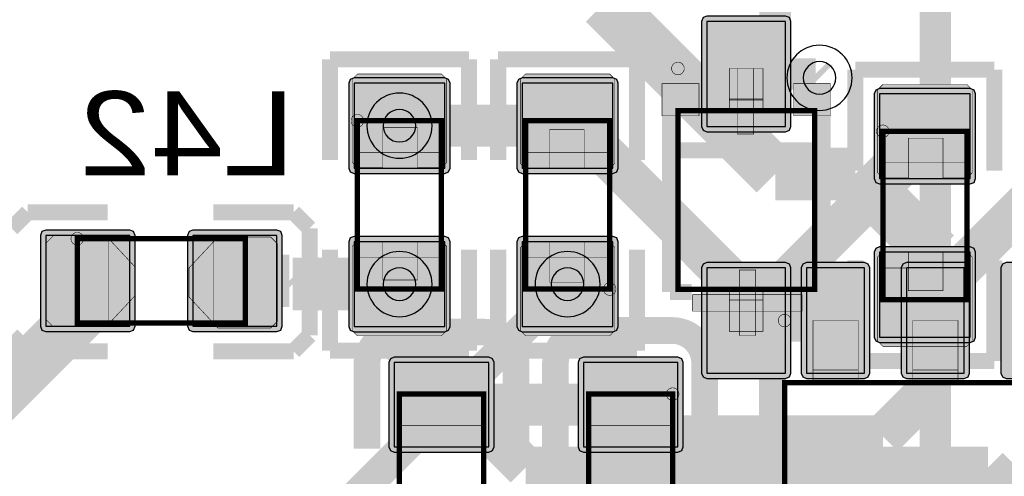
# Model space of a CAD drawing. Header units: millimetres. Extents: x -8 to 125, y -6 to 113.
# Tile 136 of 142: x 104.32 to 113.69, y 80.44 to 84.78. Entities that reach past the tile are written whole.
import ezdxf
from ezdxf.enums import TextEntityAlignment as Align

# ---------------------------------------------------------------- set-up
doc = ezdxf.new("R2010")
doc.units = ezdxf.units.MM
for name, color, linetype, true_color in [('Bottom Layer', 7, 'Continuous', 0x0000ff), ('Bottom Paste Mask Layer', 7, 'Continuous', 0x800000), ('Bottom Silkscreen Layer', 7, 'Continuous', 0x66cc33), ('Bottom Solder Mask Layer', 7, 'Continuous', 0xaa00ff), ('Component Marking Layer', 7, 'Continuous', 0x66ffcc), ('Component Shape Layer', 7, 'Continuous', 0x00cccc), ('Document Layer', 7, 'Continuous', 0xffffff), ('Hole Layer', 7, 'Continuous', 0x222222), ('Inner1', 7, 'Continuous', 0x999966), ('Multi-Layer', 7, 'Continuous', 0xc0c0c0), ('Pin Floating Layer', 7, 'Continuous', 0xff99ff), ('Pin Soldering Layer', 7, 'Continuous', 0xcc9999), ('Top Layer', 7, 'Continuous', 0xff0000), ('Top Paste Mask Layer', 7, 'Continuous', 0x808080), ('Top Silkscreen Layer', 7, 'Continuous', 0xffcc00), ('Top Solder Mask Layer', 7, 'Continuous', 0x800080)]:
    doc.layers.add(name, color=color, linetype=linetype, true_color=true_color)
doc.styles.get("Standard").update_dxf_attribs({"font": 'arial.ttf'})

msp = doc.modelspace()

# ---------------------------------------------------------------- hatches: boundary and pattern name
at = {"layer": 'Bottom Layer'}
for points in [[(105.3643, 81.8642), (105.3643, 82.7282), (104.5643, 82.7282), (104.5643, 81.8642)], [(106.7641, 81.8642), (106.7641, 82.7282), (105.9641, 82.7282), (105.9641, 81.8642)], [(111.8053, 81.4182), (112.3553, 81.4182), (112.3553, 82.4182), (111.8053, 82.4182)], [(112.7552, 81.4182), (113.3052, 81.4182), (113.3052, 82.4182), (112.7552, 82.4182)], [(107.8802, 80.7182), (108.7802, 80.7182), (108.7802, 81.5182), (107.8802, 81.5182)], [(110.5802, 81.5182), (109.6802, 81.5182), (109.6802, 80.7182), (110.5802, 80.7182)]]:
    msp.add_hatch(color=256, dxfattribs=at).paths.add_polyline_path(points)
at = {"layer": 'Bottom Paste Mask Layer'}
for points in [[(105.4126, 82.1532), (105.4126, 82.4297), (105.1384, 82.7234), (104.6351, 82.7234), (104.5711, 82.6594), (104.5711, 81.9234), (104.6351, 81.8594), (105.1384, 81.8594)], [(105.9282, 82.1419), (105.9282, 82.4184), (106.2024, 82.7122), (106.7057, 82.7122), (106.7697, 82.6482), (106.7697, 81.9122), (106.7057, 81.8482), (106.2024, 81.8482)], [(111.8053, 81.4182), (112.3553, 81.4182), (112.3553, 82.4182), (111.8053, 82.4182)], [(112.7552, 81.4182), (113.3052, 81.4182), (113.3052, 82.4182), (112.7552, 82.4182)], [(107.8802, 80.7182), (108.7802, 80.7182), (108.7802, 81.5182), (107.8802, 81.5182)], [(110.5802, 81.5182), (109.6802, 81.5182), (109.6802, 80.7182), (110.5802, 80.7182)]]:
    msp.add_hatch(color=256, dxfattribs=at).paths.add_polyline_path(points)
at = {"layer": 'Bottom Solder Mask Layer'}
for points in [[(105.4151, 81.8642), (105.4151, 82.7282), (105.4002, 82.7641), (105.3643, 82.779), (104.5643, 82.779), (104.5284, 82.7641), (104.5135, 82.7282), (104.5135, 81.8642), (104.5284, 81.8282), (104.5643, 81.8134), (105.3643, 81.8134), (105.4002, 81.8282)], [(106.8149, 81.8642), (106.8149, 82.7282), (106.8, 82.7641), (106.7641, 82.779), (105.9641, 82.779), (105.9282, 82.7641), (105.9133, 82.7282), (105.9133, 81.8642), (105.9282, 81.8282), (105.9641, 81.8134), (106.7641, 81.8134), (106.8, 81.8282)], [(111.8053, 81.3674), (112.3553, 81.3674), (112.3912, 81.3823), (112.4061, 81.4182), (112.4061, 82.4182), (112.3912, 82.4541), (112.3553, 82.469), (111.8053, 82.469), (111.7693, 82.4541), (111.7545, 82.4182), (111.7545, 81.4182), (111.7693, 81.3823)], [(112.7552, 81.3674), (113.3052, 81.3674), (113.3412, 81.3823), (113.356, 81.4182), (113.356, 82.4182), (113.3412, 82.4541), (113.3052, 82.469), (112.7552, 82.469), (112.7193, 82.4541), (112.7044, 82.4182), (112.7044, 81.4182), (112.7193, 81.3823)], [(113.7052, 81.3674), (114.2552, 81.3674), (114.2911, 81.3823), (114.306, 81.4182), (114.306, 82.4182), (114.2911, 82.4541), (114.2552, 82.469), (113.7052, 82.469), (113.6693, 82.4541), (113.6544, 82.4182), (113.6544, 81.4182), (113.6693, 81.3823)], [(107.8802, 80.6674), (108.7802, 80.6674), (108.8161, 80.6823), (108.831, 80.7182), (108.831, 81.5182), (108.8161, 81.5541), (108.7802, 81.569), (107.8802, 81.569), (107.8443, 81.5541), (107.8294, 81.5182), (107.8294, 80.7182), (107.8443, 80.6823)], [(110.5802, 81.569), (109.6802, 81.569), (109.6443, 81.5541), (109.6294, 81.5182), (109.6294, 80.7182), (109.6443, 80.6823), (109.6802, 80.6674), (110.5802, 80.6674), (110.6161, 80.6823), (110.631, 80.7182), (110.631, 81.5182), (110.6161, 81.5541)]]:
    msp.add_hatch(color=256, dxfattribs=at).paths.add_polyline_path(points)
at = {"layer": 'Component Marking Layer'}
for points in [[(110.5202, 84.3157, 1), (110.6402, 84.3157, 1)], [(107.4702, 83.8182, 1), (107.5902, 83.8182, 1)], [(112.4702, 83.7182, 1), (112.5902, 83.7182, 1)], [(104.8042, 82.6962, 1), (104.9242, 82.6962, 1)], [(109.8702, 82.2182, 1), (109.9902, 82.2182, 1)], [(111.5352, 81.9182, 1), (111.6551, 81.9182, 1)], [(110.4702, 81.2182, 1), (110.5902, 81.2182, 1)]]:
    msp.add_hatch(color=256, dxfattribs=at).paths.add_polyline_path(points)
at = {"layer": 'Document Layer'}
for points in [[(111.3002, 84.3157), (111.1442, 84.3157), (111.1442, 83.6917), (111.3002, 83.6917)], [(111.3202, 81.7757), (111.1642, 81.7757), (111.1642, 82.3998), (111.3202, 82.3998)], [(111.7602, 82.0077), (110.7202, 82.0077), (110.7202, 82.1637), (111.7602, 82.1637)]]:
    msp.add_hatch(color=256, dxfattribs=at).paths.add_polyline_path(points)
at = {"layer": 'Pin Floating Layer'}
for points in [[(111.3901, 83.9057), (111.0701, 83.9057), (111.0701, 84.0257), (111.3901, 84.0257)], [(111.3901, 82.1057), (111.0701, 82.1057), (111.0701, 82.2257), (111.3901, 82.2257)], [(112.2953, 81.4531), (111.8653, 81.4531), (111.8653, 81.3081), (112.2953, 81.3081)], [(113.2453, 81.4531), (112.8153, 81.4531), (112.8153, 81.3081), (113.2453, 81.3081)]]:
    msp.add_hatch(color=256, dxfattribs=at).paths.add_polyline_path(points)
at = {"layer": 'Pin Soldering Layer'}
for points in [[(111.3901, 84.0158), (111.0701, 84.0158), (111.0701, 84.3157), (111.3901, 84.3157)], [(107.5302, 83.8182), (108.3302, 83.8182), (108.3302, 83.5182), (107.5302, 83.5182)], [(109.9302, 83.8182), (109.1302, 83.8182), (109.1302, 83.5182), (109.9302, 83.5182)], [(112.5302, 83.7182), (113.3302, 83.7182), (113.3302, 83.4182), (112.5302, 83.4182)], [(105.1643, 82.6962), (104.8643, 82.6962), (104.8643, 81.8962), (105.1643, 81.8962)], [(106.4641, 82.6962), (106.1641, 82.6962), (106.1641, 81.8962), (106.4641, 81.8962)], [(107.5302, 82.2182), (108.3302, 82.2182), (108.3302, 82.5182), (107.5302, 82.5182)], [(109.9302, 82.2182), (109.1302, 82.2182), (109.1302, 82.5182), (109.9302, 82.5182)], [(112.5302, 82.1182), (113.3302, 82.1182), (113.3302, 82.4182), (112.5302, 82.4182)], [(111.3901, 81.8157), (111.0701, 81.8157), (111.0701, 82.1157), (111.3901, 82.1157)], [(111.8652, 81.4432), (112.2951, 81.4432), (112.2951, 81.9182), (111.8652, 81.9182)], [(112.8151, 81.4432), (113.2452, 81.4432), (113.2452, 81.9182), (112.8151, 81.9182)], [(107.9302, 81.2182), (108.7302, 81.2182), (108.7302, 80.9182), (107.9302, 80.9182)], [(110.5302, 81.2182), (109.7302, 81.2182), (109.7302, 80.9182), (110.5302, 80.9182)]]:
    msp.add_hatch(color=256, dxfattribs=at).paths.add_polyline_path(points)
at = {"layer": 'Top Layer'}
for points in [[(111.6052, 84.7634), (110.8552, 84.7634), (110.8552, 83.7634), (111.6052, 83.7634)], [(108.3622, 84.1748), (107.4982, 84.1748), (107.4982, 83.3683), (108.3622, 83.3683)], [(109.0982, 83.3683), (109.9622, 83.3683), (109.9622, 84.1748), (109.0982, 84.1748)], [(113.3622, 84.0748), (112.4982, 84.0748), (112.4982, 83.2683), (113.3622, 83.2683)], [(108.3622, 82.668), (107.4982, 82.668), (107.4982, 81.8616), (108.3622, 81.8616)], [(109.0982, 81.8616), (109.9622, 81.8616), (109.9622, 82.668), (109.0982, 82.668)], [(113.3622, 82.568), (112.4982, 82.568), (112.4982, 81.7616), (113.3622, 81.7616)], [(111.6052, 82.4182), (110.8552, 82.4182), (110.8552, 81.4182), (111.6052, 81.4182)]]:
    msp.add_hatch(color=256, dxfattribs=at).paths.add_polyline_path(points)
at = {"layer": 'Top Paste Mask Layer'}
for points in [[(111.6052, 84.7634), (110.8552, 84.7634), (110.8552, 83.7634), (111.6052, 83.7634)], [(108.3302, 83.3732), (108.1022, 83.3732), (108.1022, 83.7531), (107.7722, 83.7531), (107.7722, 83.3732), (107.5302, 83.3732), (107.4802, 83.4231), (107.4802, 84.2131), (107.5302, 84.2632), (108.3302, 84.2632), (108.3802, 84.2131), (108.3802, 83.4231)], [(109.0802, 84.2132), (109.0802, 83.4132), (109.1302, 83.3632), (109.3582, 83.3632), (109.3582, 83.7332), (109.6882, 83.7332), (109.6882, 83.3632), (109.9302, 83.3632), (109.9802, 83.4132), (109.9802, 84.2132), (109.9302, 84.2632), (109.1302, 84.2632)], [(113.3302, 83.2732), (113.1022, 83.2732), (113.1022, 83.6531), (112.7722, 83.6531), (112.7722, 83.2732), (112.5302, 83.2732), (112.4802, 83.3231), (112.4802, 84.1131), (112.5302, 84.1632), (113.3302, 84.1632), (113.3802, 84.1131), (113.3802, 83.3231)], [(108.3802, 81.8231), (108.3802, 82.6231), (108.3302, 82.6732), (108.1022, 82.6732), (108.1022, 82.3032), (107.7722, 82.3032), (107.7722, 82.6732), (107.5302, 82.6732), (107.4802, 82.6231), (107.4802, 81.8231), (107.5302, 81.7732), (108.3302, 81.7732)], [(109.1302, 82.6632), (109.3582, 82.6632), (109.3582, 82.2832), (109.6882, 82.2832), (109.6882, 82.6632), (109.9302, 82.6632), (109.9802, 82.6132), (109.9802, 81.8232), (109.9302, 81.7732), (109.1302, 81.7732), (109.0802, 81.8232), (109.0802, 82.6132)], [(113.3802, 81.7231), (113.3802, 82.5231), (113.3302, 82.5732), (113.1022, 82.5732), (113.1022, 82.2032), (112.7722, 82.2032), (112.7722, 82.5732), (112.5302, 82.5732), (112.4802, 82.5231), (112.4802, 81.7231), (112.5302, 81.6732), (113.3302, 81.6732)], [(111.6052, 82.4182), (110.8552, 82.4182), (110.8552, 81.4182), (111.6052, 81.4182)]]:
    msp.add_hatch(color=256, dxfattribs=at).paths.add_polyline_path(points)
at = {"layer": 'Top Silkscreen Layer'}
for points in [[(110.4278, 83.8657), (110.7802, 83.8657), (110.7802, 84.1705), (110.4278, 84.1705)], [(112.0326, 83.8657), (111.6802, 83.8657), (111.6802, 84.1705), (112.0326, 84.1705)]]:
    msp.add_hatch(color=256, dxfattribs=at).paths.add_polyline_path(points)
at = {"layer": 'Top Solder Mask Layer'}
for points in [[(111.6052, 84.8142), (110.8552, 84.8142), (110.8193, 84.7993), (110.8044, 84.7634), (110.8044, 83.7634), (110.8193, 83.7274), (110.8552, 83.7126), (111.6052, 83.7126), (111.6411, 83.7274), (111.656, 83.7634), (111.656, 84.7634), (111.6411, 84.7993)], [(108.3622, 84.2256), (107.4982, 84.2256), (107.4623, 84.2107), (107.4474, 84.1748), (107.4474, 83.3683), (107.4623, 83.3324), (107.4982, 83.3175), (108.3622, 83.3175), (108.3981, 83.3324), (108.413, 83.3683), (108.413, 84.1748), (108.3981, 84.2107)], [(109.0982, 83.3175), (109.9622, 83.3175), (109.9981, 83.3324), (110.013, 83.3683), (110.013, 84.1748), (109.9981, 84.2107), (109.9622, 84.2256), (109.0982, 84.2256), (109.0623, 84.2107), (109.0474, 84.1748), (109.0474, 83.3683), (109.0623, 83.3324)], [(113.3622, 84.1256), (112.4982, 84.1256), (112.4623, 84.1107), (112.4474, 84.0748), (112.4474, 83.2683), (112.4623, 83.2324), (112.4982, 83.2175), (113.3622, 83.2175), (113.3982, 83.2324), (113.413, 83.2683), (113.413, 84.0748), (113.3982, 84.1107)], [(108.3622, 82.7188), (107.4982, 82.7188), (107.4623, 82.704), (107.4474, 82.668), (107.4474, 81.8616), (107.4623, 81.8256), (107.4982, 81.8108), (108.3622, 81.8108), (108.3981, 81.8256), (108.413, 81.8616), (108.413, 82.668), (108.3981, 82.704)], [(109.0982, 81.8108), (109.9622, 81.8108), (109.9981, 81.8256), (110.013, 81.8616), (110.013, 82.668), (109.9981, 82.704), (109.9622, 82.7188), (109.0982, 82.7188), (109.0623, 82.704), (109.0474, 82.668), (109.0474, 81.8616), (109.0623, 81.8256)], [(113.3622, 82.6188), (112.4982, 82.6188), (112.4623, 82.604), (112.4474, 82.568), (112.4474, 81.7616), (112.4623, 81.7256), (112.4982, 81.7108), (113.3622, 81.7108), (113.3982, 81.7256), (113.413, 81.7616), (113.413, 82.568), (113.3982, 82.604)], [(111.6052, 82.469), (110.8552, 82.469), (110.8193, 82.4541), (110.8044, 82.4182), (110.8044, 81.4182), (110.8193, 81.3822), (110.8552, 81.3674), (111.6052, 81.3674), (111.6411, 81.3822), (111.656, 81.4182), (111.656, 82.4182), (111.6411, 82.4541)]]:
    msp.add_hatch(color=256, dxfattribs=at).paths.add_polyline_path(points)

# ---------------------------------------------------------------- linework, layer by layer
at = {"layer": 'Bottom Layer'}
for points, const_width in [([(109.8806, 85.5982), (109.8806, 84.9378)], 0.5), ([(109.8806, 84.9378), (111.5062, 83.3122)], 0.5), ([(107.9302, 83.7715), (109.6149, 83.7715)], 0.4), ([(109.6149, 83.7715), (111.4682, 81.9182)], 0.4), ([(111.5062, 83.3122), (112.2682, 83.3122)], 0.5), ([(112.2682, 83.3122), (113.0302, 82.5502)], 0.5), ([(113.0302, 82.5502), (113.0302, 81.9182)], 0.5), ([(104.9643, 82.2962), (104.9643, 82.0422)], 0.5), ([(106.3641, 82.2962), (106.8828, 82.2962)], 0.5), ([(106.8828, 82.2962), (106.9142, 82.2648)], 0.5), ([(107.9302, 82.2648), (106.9142, 82.2648)], 0.5), ([(104.9643, 82.0422), (95.1605, 72.2384)], 0.5), ([(111.4682, 81.9182), (112.0803, 81.9182)], 0.4), ([(113.0302, 81.9182), (113.0302, 81.3182)], 0.4), ([(113.0302, 81.3182), (112.5302, 80.8182)], 0.4), ([(108.3302, 81.1182), (110.1302, 81.1182)], 0.4), ([(110.1302, 81.1182), (110.4302, 80.8182)], 0.4), ([(110.4302, 80.8182), (112.5302, 80.8182)], 0.4)]:
    msp.add_lwpolyline(points, dxfattribs=dict(at, const_width=const_width))
for points in [[(105.3643, 81.8642), (105.3643, 82.7282), (104.5643, 82.7282), (104.5643, 81.8642)], [(106.7641, 81.8642), (106.7641, 82.7282), (105.9641, 82.7282), (105.9641, 81.8642)], [(111.8053, 81.4182), (112.3553, 81.4182), (112.3553, 82.4182), (111.8053, 82.4182)], [(112.7552, 81.4182), (113.3052, 81.4182), (113.3052, 82.4182), (112.7552, 82.4182)], [(107.8802, 80.7182), (108.7802, 80.7182), (108.7802, 81.5182), (107.8802, 81.5182)], [(110.5802, 81.5182), (109.6802, 81.5182), (109.6802, 80.7182), (110.5802, 80.7182)]]:
    msp.add_lwpolyline(points, close=True, dxfattribs=at)
at = {"layer": 'Bottom Paste Mask Layer', "const_width": 0.00508}
for points in [[(105.4126, 82.1532), (105.4126, 82.4297), (105.1384, 82.7234), (104.6351, 82.7234), (104.5711, 82.6594), (104.5711, 81.9234), (104.6351, 81.8594), (105.1384, 81.8594)], [(105.4126, 82.1532), (105.4126, 82.4297), (105.1384, 82.7234), (104.6351, 82.7234), (104.5711, 82.6594), (104.5711, 81.9234), (104.6351, 81.8594), (105.1384, 81.8594)], [(105.9282, 82.1419), (105.9282, 82.4184), (106.2024, 82.7122), (106.7057, 82.7122), (106.7697, 82.6482), (106.7697, 81.9122), (106.7057, 81.8482), (106.2024, 81.8482)], [(105.9282, 82.1419), (105.9282, 82.4184), (106.2024, 82.7122), (106.7057, 82.7122), (106.7697, 82.6482), (106.7697, 81.9122), (106.7057, 81.8482), (106.2024, 81.8482)]]:
    msp.add_lwpolyline(points, close=True, dxfattribs=at)
at = {"layer": 'Bottom Paste Mask Layer'}
for points in [[(111.8053, 81.4182), (112.3553, 81.4182), (112.3553, 82.4182), (111.8053, 82.4182)], [(112.7552, 81.4182), (113.3052, 81.4182), (113.3052, 82.4182), (112.7552, 82.4182)], [(107.8802, 80.7182), (108.7802, 80.7182), (108.7802, 81.5182), (107.8802, 81.5182)], [(110.5802, 81.5182), (109.6802, 81.5182), (109.6802, 80.7182), (110.5802, 80.7182)]]:
    msp.add_lwpolyline(points, close=True, dxfattribs=at)
at = {"layer": 'Bottom Silkscreen Layer'}
for points, const_width in [([(104.3925, 82.9475), (104.2401, 82.7952)], 0.1524), ([(104.3925, 82.9475), (104.2401, 82.7952)], 0.1524), ([(104.3925, 82.9475), (105.1545, 82.9475)], 0.152), ([(104.3925, 82.9475), (105.1545, 82.9475)], 0.152), ([(106.9226, 82.9475), (106.1606, 82.9475)], 0.152), ([(106.9226, 82.9475), (106.1606, 82.9475)], 0.152), ([(107.0749, 82.7952), (106.9226, 82.9475)], 0.1524), ([(107.0749, 82.7952), (106.9226, 82.9475)], 0.1524), ([(107.0749, 81.7787), (107.0749, 82.7952)], 0.1524), ([(107.0749, 81.7787), (107.0749, 82.7952)], 0.1524), ([(108.73, 81.8082), (107.93, 81.8082)], 0.254), ([(108.73, 81.8082), (107.93, 81.8082)], 0.254), ([(109.7246, 81.8236), (110.5246, 81.8236)], 0.254), ([(109.7246, 81.8236), (110.5246, 81.8236)], 0.254), ([(104.2401, 81.7787), (104.3925, 81.6263)], 0.1524), ([(104.2401, 81.7787), (104.3925, 81.6263)], 0.1524), ([(106.9226, 81.6263), (107.0749, 81.7787)], 0.1524), ([(106.9226, 81.6263), (107.0749, 81.7787)], 0.1524), ([(104.3925, 81.6263), (105.1545, 81.6263)], 0.152), ([(104.3925, 81.6263), (105.1545, 81.6263)], 0.152), ([(106.9226, 81.6263), (106.1606, 81.6263)], 0.152), ([(106.9226, 81.6263), (106.1606, 81.6263)], 0.152), ([(107.6202, 80.6984), (107.6202, 81.4984)], 0.254), ([(107.6202, 80.6984), (107.6202, 81.4984)], 0.254), ([(109.0398, 80.6984), (109.0398, 81.4984)], 0.254), ([(109.0398, 80.6984), (109.0398, 81.4984)], 0.254), ([(109.4148, 80.7138), (109.4148, 81.5138)], 0.254), ([(109.4148, 80.7138), (109.4148, 81.5138)], 0.254), ([(110.8344, 80.7138), (110.8344, 81.5138)], 0.254), ([(110.8344, 80.7138), (110.8344, 81.5138)], 0.254), ([(111.4801, 79.6182), (111.4801, 81.4182)], 0.254), ([(111.4801, 79.6182), (111.4801, 81.4182)], 0.254)]:
    msp.add_lwpolyline(points, dxfattribs=dict(at, const_width=const_width))
at = {"layer": 'Bottom Silkscreen Layer', "const_width": 0.254}
msp.add_lwpolyline([(111.2522, 81.9152, 1), (111.5062, 81.9152, 1)], format="xyb", close=True, dxfattribs=at)
msp.add_lwpolyline([(111.2522, 81.9152, 1), (111.5062, 81.9152, 1)], format="xyb", close=True, dxfattribs=at)
for points in [[(107.93, 81.8082, 0.414214), (107.6202, 81.4983)], [(107.93, 81.8082, 0.414214), (107.6202, 81.4983)], [(109.0398, 81.4983, 0.414239), (108.73, 81.8082)], [(109.0398, 81.4983, 0.414239), (108.73, 81.8082)], [(109.7246, 81.8237, 0.414214), (109.4148, 81.5138)], [(109.7246, 81.8237, 0.414214), (109.4148, 81.5138)], [(110.8344, 81.5138, 0.414239), (110.5246, 81.8237)], [(110.8344, 81.5138, 0.414239), (110.5246, 81.8237)]]:
    msp.add_lwpolyline(points, format="xyb", dxfattribs=at)
at = {"layer": 'Bottom Solder Mask Layer'}
for points in [[(105.4151, 81.8642), (105.4151, 82.7282), (105.4002, 82.7641), (105.3643, 82.779), (104.5643, 82.779), (104.5284, 82.7641), (104.5135, 82.7282), (104.5135, 81.8642), (104.5284, 81.8282), (104.5643, 81.8134), (105.3643, 81.8134), (105.4002, 81.8282)], [(106.8149, 81.8642), (106.8149, 82.7282), (106.8, 82.7641), (106.7641, 82.779), (105.9641, 82.779), (105.9282, 82.7641), (105.9133, 82.7282), (105.9133, 81.8642), (105.9282, 81.8282), (105.9641, 81.8134), (106.7641, 81.8134), (106.8, 81.8282)], [(111.8053, 81.3674), (112.3553, 81.3674), (112.3912, 81.3823), (112.4061, 81.4182), (112.4061, 82.4182), (112.3912, 82.4541), (112.3553, 82.469), (111.8053, 82.469), (111.7693, 82.4541), (111.7545, 82.4182), (111.7545, 81.4182), (111.7693, 81.3823)], [(112.7552, 81.3674), (113.3052, 81.3674), (113.3412, 81.3823), (113.356, 81.4182), (113.356, 82.4182), (113.3412, 82.4541), (113.3052, 82.469), (112.7552, 82.469), (112.7193, 82.4541), (112.7044, 82.4182), (112.7044, 81.4182), (112.7193, 81.3823)], [(113.7052, 81.3674), (114.2552, 81.3674), (114.2911, 81.3823), (114.306, 81.4182), (114.306, 82.4182), (114.2911, 82.4541), (114.2552, 82.469), (113.7052, 82.469), (113.6693, 82.4541), (113.6544, 82.4182), (113.6544, 81.4182), (113.6693, 81.3823)], [(107.8802, 80.6674), (108.7802, 80.6674), (108.8161, 80.6823), (108.831, 80.7182), (108.831, 81.5182), (108.8161, 81.5541), (108.7802, 81.569), (107.8802, 81.569), (107.8443, 81.5541), (107.8294, 81.5182), (107.8294, 80.7182), (107.8443, 80.6823)], [(110.5802, 81.569), (109.6802, 81.569), (109.6443, 81.5541), (109.6294, 81.5182), (109.6294, 80.7182), (109.6443, 80.6823), (109.6802, 80.6674), (110.5802, 80.6674), (110.6161, 80.6823), (110.631, 80.7182), (110.631, 81.5182), (110.6161, 81.5541)]]:
    msp.add_lwpolyline(points, close=True, dxfattribs=at)
at = {"layer": 'Component Marking Layer', "const_width": 0.00508}
for points in [[(110.5202, 84.3157, 1), (110.6402, 84.3157, 1)], [(107.4702, 83.8182, 1), (107.5902, 83.8182, 1)], [(112.4702, 83.7182, 1), (112.5902, 83.7182, 1)], [(104.8042, 82.6962, 1), (104.9242, 82.6962, 1)], [(109.8702, 82.2182, 1), (109.9902, 82.2182, 1)], [(111.5352, 81.9182, 1), (111.6551, 81.9182, 1)], [(110.4702, 81.2182, 1), (110.5902, 81.2182, 1)]]:
    msp.add_lwpolyline(points, format="xyb", close=True, dxfattribs=at)
at = {"layer": 'Component Shape Layer', "const_width": 0.0508}
for points in [[(111.8802, 82.2157), (110.5802, 82.2157), (110.5802, 83.9157), (111.8802, 83.9157)], [(111.8802, 82.2157), (110.5802, 82.2157), (110.5802, 83.9157), (111.8802, 83.9157)], [(107.5302, 83.8182), (108.3302, 83.8182), (108.3302, 82.2182), (107.5302, 82.2182)], [(107.5302, 83.8182), (108.3302, 83.8182), (108.3302, 82.2182), (107.5302, 82.2182)], [(109.9302, 82.2182), (109.1302, 82.2182), (109.1302, 83.8182), (109.9302, 83.8182)], [(109.9302, 82.2182), (109.1302, 82.2182), (109.1302, 83.8182), (109.9302, 83.8182)], [(112.5302, 83.7182), (113.3302, 83.7182), (113.3302, 82.1182), (112.5302, 82.1182)], [(112.5302, 83.7182), (113.3302, 83.7182), (113.3302, 82.1182), (112.5302, 82.1182)], [(106.4642, 82.696), (104.8642, 82.696), (104.8642, 81.896), (106.4642, 81.896)], [(106.4642, 82.696), (104.8642, 82.696), (104.8642, 81.896), (106.4642, 81.896)], [(111.5951, 79.7082), (114.4652, 79.7082), (114.4652, 81.3282), (111.5951, 81.3282)], [(111.5951, 79.7082), (114.4652, 79.7082), (114.4652, 81.3282), (111.5951, 81.3282)], [(107.9302, 79.6182), (108.7302, 79.6182), (108.7302, 81.2182), (107.9302, 81.2182)], [(107.9302, 79.6182), (108.7302, 79.6182), (108.7302, 81.2182), (107.9302, 81.2182)], [(110.5302, 81.2182), (109.7302, 81.2182), (109.7302, 79.6182), (110.5302, 79.6182)], [(110.5302, 81.2182), (109.7302, 81.2182), (109.7302, 79.6182), (110.5302, 79.6182)]]:
    msp.add_lwpolyline(points, close=True, dxfattribs=at)
at = {"layer": 'Document Layer', "const_width": 0.00508}
for points in [[(111.3002, 84.3157), (111.1442, 84.3157), (111.1442, 83.6917), (111.3002, 83.6917)], [(111.3002, 84.3157), (111.1442, 84.3157), (111.1442, 83.6917), (111.3002, 83.6917)], [(111.3202, 81.7757), (111.1642, 81.7757), (111.1642, 82.3998), (111.3202, 82.3998)], [(111.3202, 81.7757), (111.1642, 81.7757), (111.1642, 82.3998), (111.3202, 82.3998)], [(111.7602, 82.0077), (110.7202, 82.0077), (110.7202, 82.1637), (111.7602, 82.1637)], [(111.7602, 82.0077), (110.7202, 82.0077), (110.7202, 82.1637), (111.7602, 82.1637)]]:
    msp.add_lwpolyline(points, close=True, dxfattribs=at)
at = {"layer": 'Document Layer', "const_width": 0.2}
msp.add_lwpolyline([(111.9802, 81.9182, 1), (112.1803, 81.9182, 1)], format="xyb", close=True, dxfattribs=at)
msp.add_lwpolyline([(111.9802, 81.9182, 1), (112.1803, 81.9182, 1)], format="xyb", close=True, dxfattribs=at)
at = {"layer": 'Hole Layer'}
for points in [[(111.7729, 84.2263, 1), (112.0829, 84.2263), (112.0829, 84.2263, 1), (111.7729, 84.2263)], [(107.7752, 83.7715, 1), (108.0852, 83.7715), (108.0852, 83.7715, 1), (107.7752, 83.7715)], [(107.7752, 82.2648, 1), (108.0852, 82.2648), (108.0852, 82.2648, 1), (107.7752, 82.2648)], [(109.3752, 82.2648, 1), (109.6852, 82.2648), (109.6852, 82.2648, 1), (109.3752, 82.2648)]]:
    msp.add_lwpolyline(points, format="xyb", dxfattribs=at)
at = {"layer": 'Inner1', "const_width": 0.3}
for points in [[(113.0302, 90.5771), (113.0302, 78.6032)], [(107.4422, 80.1768), (109.5302, 82.2648)]]:
    msp.add_lwpolyline(points, dxfattribs=at)
at = {"layer": 'Multi-Layer'}
for points in [[(111.6179, 84.2263, 1), (112.2379, 84.2263), (112.2379, 84.2263, 1), (111.6179, 84.2263)], [(107.6202, 83.7715, 1), (108.2402, 83.7715), (108.2402, 83.7715, 1), (107.6202, 83.7715)], [(107.6202, 82.2648, 1), (108.2402, 82.2648), (108.2402, 82.2648, 1), (107.6202, 82.2648)], [(109.2202, 82.2648, 1), (109.8402, 82.2648), (109.8402, 82.2648, 1), (109.2202, 82.2648)]]:
    msp.add_lwpolyline(points, format="xyb", dxfattribs=at)
at = {"layer": 'Pin Floating Layer', "const_width": 0.00508}
for points in [[(111.3901, 83.9057), (111.0701, 83.9057), (111.0701, 84.0257), (111.3901, 84.0257)], [(111.3901, 83.9057), (111.0701, 83.9057), (111.0701, 84.0257), (111.3901, 84.0257)], [(111.3901, 82.1057), (111.0701, 82.1057), (111.0701, 82.2257), (111.3901, 82.2257)], [(111.3901, 82.1057), (111.0701, 82.1057), (111.0701, 82.2257), (111.3901, 82.2257)], [(112.2953, 81.4531), (111.8653, 81.4531), (111.8653, 81.3081), (112.2953, 81.3081)], [(112.2953, 81.4531), (111.8653, 81.4531), (111.8653, 81.3081), (112.2953, 81.3081)], [(113.2453, 81.4531), (112.8153, 81.4531), (112.8153, 81.3081), (113.2453, 81.3081)], [(113.2453, 81.4531), (112.8153, 81.4531), (112.8153, 81.3081), (113.2453, 81.3081)]]:
    msp.add_lwpolyline(points, close=True, dxfattribs=at)
at = {"layer": 'Pin Soldering Layer', "const_width": 0.00508}
for points in [[(111.3901, 84.0158), (111.0701, 84.0158), (111.0701, 84.3157), (111.3901, 84.3157)], [(111.3901, 84.0158), (111.0701, 84.0158), (111.0701, 84.3157), (111.3901, 84.3157)], [(107.5302, 83.8182), (108.3302, 83.8182), (108.3302, 83.5182), (107.5302, 83.5182)], [(107.5302, 83.8182), (108.3302, 83.8182), (108.3302, 83.5182), (107.5302, 83.5182)], [(109.9302, 83.8182), (109.1302, 83.8182), (109.1302, 83.5182), (109.9302, 83.5182)], [(109.9302, 83.8182), (109.1302, 83.8182), (109.1302, 83.5182), (109.9302, 83.5182)], [(112.5302, 83.7182), (113.3302, 83.7182), (113.3302, 83.4182), (112.5302, 83.4182)], [(112.5302, 83.7182), (113.3302, 83.7182), (113.3302, 83.4182), (112.5302, 83.4182)], [(105.1643, 82.6962), (104.8643, 82.6962), (104.8643, 81.8962), (105.1643, 81.8962)], [(105.1643, 82.6962), (104.8643, 82.6962), (104.8643, 81.8962), (105.1643, 81.8962)], [(106.4641, 82.6962), (106.1641, 82.6962), (106.1641, 81.8962), (106.4641, 81.8962)], [(106.4641, 82.6962), (106.1641, 82.6962), (106.1641, 81.8962), (106.4641, 81.8962)], [(107.5302, 82.2182), (108.3302, 82.2182), (108.3302, 82.5182), (107.5302, 82.5182)], [(107.5302, 82.2182), (108.3302, 82.2182), (108.3302, 82.5182), (107.5302, 82.5182)], [(109.9302, 82.2182), (109.1302, 82.2182), (109.1302, 82.5182), (109.9302, 82.5182)], [(109.9302, 82.2182), (109.1302, 82.2182), (109.1302, 82.5182), (109.9302, 82.5182)], [(112.5302, 82.1182), (113.3302, 82.1182), (113.3302, 82.4182), (112.5302, 82.4182)], [(112.5302, 82.1182), (113.3302, 82.1182), (113.3302, 82.4182), (112.5302, 82.4182)], [(111.3901, 81.8157), (111.0701, 81.8157), (111.0701, 82.1157), (111.3901, 82.1157)], [(111.3901, 81.8157), (111.0701, 81.8157), (111.0701, 82.1157), (111.3901, 82.1157)], [(111.8652, 81.4432), (112.2951, 81.4432), (112.2951, 81.9182), (111.8652, 81.9182)], [(111.8652, 81.4432), (112.2951, 81.4432), (112.2951, 81.9182), (111.8652, 81.9182)], [(112.8151, 81.4432), (113.2452, 81.4432), (113.2452, 81.9182), (112.8151, 81.9182)], [(112.8151, 81.4432), (113.2452, 81.4432), (113.2452, 81.9182), (112.8151, 81.9182)], [(107.9302, 81.2182), (108.7302, 81.2182), (108.7302, 80.9182), (107.9302, 80.9182)], [(107.9302, 81.2182), (108.7302, 81.2182), (108.7302, 80.9182), (107.9302, 80.9182)], [(110.5302, 81.2182), (109.7302, 81.2182), (109.7302, 80.9182), (110.5302, 80.9182)], [(110.5302, 81.2182), (109.7302, 81.2182), (109.7302, 80.9182), (110.5302, 80.9182)]]:
    msp.add_lwpolyline(points, close=True, dxfattribs=at)
at = {"layer": 'Top Layer'}
for points, const_width in [([(111.5061, 89.5932), (111.5061, 84.5392)], 0.3), ([(111.5061, 84.5392), (111.2302, 84.2634)], 0.3), ([(111.2302, 84.2634), (111.8909, 84.2634)], 0.3), ([(111.8909, 84.2634), (111.9279, 84.2263)], 0.3), ([(107.9302, 83.7715), (109.5302, 83.7715)], 0.3), ([(112.9302, 83.6182), (112.9302, 83.6715)], 0.4), ([(114.5302, 83.6715), (113.0235, 82.1648)], 0.4), ([(111.2302, 81.9182), (112.9302, 83.6182)], 0.4), ([(107.9302, 81.7182), (107.9302, 82.2648)], 0.5), ([(113.0235, 82.1648), (112.9302, 82.1648)], 0.4), ([(109.1302, 80.5182), (107.9302, 81.7182)], 0.4), ([(109.1302, 80.5182), (113.5302, 80.5182)], 0.4), ([(113.5302, 80.5182), (114.5302, 79.5182)], 0.4)]:
    msp.add_lwpolyline(points, dxfattribs=dict(at, const_width=const_width))
for points in [[(111.6052, 84.7634), (110.8552, 84.7634), (110.8552, 83.7634), (111.6052, 83.7634)], [(108.3622, 84.1748), (107.4982, 84.1748), (107.4982, 83.3683), (108.3622, 83.3683)], [(109.0982, 83.3683), (109.9622, 83.3683), (109.9622, 84.1748), (109.0982, 84.1748)], [(113.3622, 84.0748), (112.4982, 84.0748), (112.4982, 83.2683), (113.3622, 83.2683)], [(108.3622, 82.668), (107.4982, 82.668), (107.4982, 81.8616), (108.3622, 81.8616)], [(109.0982, 81.8616), (109.9622, 81.8616), (109.9622, 82.668), (109.0982, 82.668)], [(113.3622, 82.568), (112.4982, 82.568), (112.4982, 81.7616), (113.3622, 81.7616)], [(111.6052, 82.4182), (110.8552, 82.4182), (110.8552, 81.4182), (111.6052, 81.4182)]]:
    msp.add_lwpolyline(points, close=True, dxfattribs=at)
at = {"layer": 'Top Paste Mask Layer'}
for points in [[(111.6052, 84.7634), (110.8552, 84.7634), (110.8552, 83.7634), (111.6052, 83.7634)], [(111.6052, 82.4182), (110.8552, 82.4182), (110.8552, 81.4182), (111.6052, 81.4182)]]:
    msp.add_lwpolyline(points, close=True, dxfattribs=at)
at = {"layer": 'Top Paste Mask Layer', "const_width": 0.00508}
for points in [[(108.3302, 83.3732), (108.1022, 83.3732), (108.1022, 83.7531), (107.7722, 83.7531), (107.7722, 83.3732), (107.5302, 83.3732), (107.4802, 83.4231), (107.4802, 84.2131), (107.5302, 84.2632), (108.3302, 84.2632), (108.3802, 84.2131), (108.3802, 83.4231)], [(108.3302, 83.3732), (108.1022, 83.3732), (108.1022, 83.7531), (107.7722, 83.7531), (107.7722, 83.3732), (107.5302, 83.3732), (107.4802, 83.4231), (107.4802, 84.2131), (107.5302, 84.2632), (108.3302, 84.2632), (108.3802, 84.2131), (108.3802, 83.4231)], [(109.0802, 84.2132), (109.0802, 83.4132), (109.1302, 83.3632), (109.3582, 83.3632), (109.3582, 83.7332), (109.6882, 83.7332), (109.6882, 83.3632), (109.9302, 83.3632), (109.9802, 83.4132), (109.9802, 84.2132), (109.9302, 84.2632), (109.1302, 84.2632)], [(109.0802, 84.2132), (109.0802, 83.4132), (109.1302, 83.3632), (109.3582, 83.3632), (109.3582, 83.7332), (109.6882, 83.7332), (109.6882, 83.3632), (109.9302, 83.3632), (109.9802, 83.4132), (109.9802, 84.2132), (109.9302, 84.2632), (109.1302, 84.2632)], [(113.3302, 83.2732), (113.1022, 83.2732), (113.1022, 83.6531), (112.7722, 83.6531), (112.7722, 83.2732), (112.5302, 83.2732), (112.4802, 83.3231), (112.4802, 84.1131), (112.5302, 84.1632), (113.3302, 84.1632), (113.3802, 84.1131), (113.3802, 83.3231)], [(113.3302, 83.2732), (113.1022, 83.2732), (113.1022, 83.6531), (112.7722, 83.6531), (112.7722, 83.2732), (112.5302, 83.2732), (112.4802, 83.3231), (112.4802, 84.1131), (112.5302, 84.1632), (113.3302, 84.1632), (113.3802, 84.1131), (113.3802, 83.3231)], [(108.3802, 81.8231), (108.3802, 82.6231), (108.3302, 82.6732), (108.1022, 82.6732), (108.1022, 82.3032), (107.7722, 82.3032), (107.7722, 82.6732), (107.5302, 82.6732), (107.4802, 82.6231), (107.4802, 81.8231), (107.5302, 81.7732), (108.3302, 81.7732)], [(108.3802, 81.8231), (108.3802, 82.6231), (108.3302, 82.6732), (108.1022, 82.6732), (108.1022, 82.3032), (107.7722, 82.3032), (107.7722, 82.6732), (107.5302, 82.6732), (107.4802, 82.6231), (107.4802, 81.8231), (107.5302, 81.7732), (108.3302, 81.7732)], [(109.1302, 82.6632), (109.3582, 82.6632), (109.3582, 82.2832), (109.6882, 82.2832), (109.6882, 82.6632), (109.9302, 82.6632), (109.9802, 82.6132), (109.9802, 81.8232), (109.9302, 81.7732), (109.1302, 81.7732), (109.0802, 81.8232), (109.0802, 82.6132)], [(109.1302, 82.6632), (109.3582, 82.6632), (109.3582, 82.2832), (109.6882, 82.2832), (109.6882, 82.6632), (109.9302, 82.6632), (109.9802, 82.6132), (109.9802, 81.8232), (109.9302, 81.7732), (109.1302, 81.7732), (109.0802, 81.8232), (109.0802, 82.6132)], [(113.3802, 81.7231), (113.3802, 82.5231), (113.3302, 82.5732), (113.1022, 82.5732), (113.1022, 82.2032), (112.7722, 82.2032), (112.7722, 82.5732), (112.5302, 82.5732), (112.4802, 82.5231), (112.4802, 81.7231), (112.5302, 81.6732), (113.3302, 81.6732)], [(113.3802, 81.7231), (113.3802, 82.5231), (113.3302, 82.5732), (113.1022, 82.5732), (113.1022, 82.2032), (112.7722, 82.2032), (112.7722, 82.5732), (112.5302, 82.5732), (112.4802, 82.5231), (112.4802, 81.7231), (112.5302, 81.6732), (113.3302, 81.6732)]]:
    msp.add_lwpolyline(points, close=True, dxfattribs=at)
at = {"layer": 'Top Silkscreen Layer'}
for points, const_width in [([(107.2696, 83.4444), (107.2696, 84.4033)], 0.1524), ([(107.2696, 84.4033), (108.5908, 84.4033)], 0.1524), ([(107.2696, 83.4444), (107.2696, 84.4033)], 0.1524), ([(107.2696, 84.4033), (108.5908, 84.4033)], 0.1524), ([(108.5908, 84.4033), (108.5908, 83.4444)], 0.1524), ([(108.5908, 84.4033), (108.5908, 83.4444)], 0.1524), ([(110.1908, 84.4033), (108.8696, 84.4033)], 0.1524), ([(108.8696, 84.4033), (108.8696, 83.4444)], 0.1524), ([(110.1908, 84.4033), (108.8696, 84.4033)], 0.1524), ([(108.8696, 84.4033), (108.8696, 83.4444)], 0.1524), ([(110.1908, 83.4444), (110.1908, 84.4033)], 0.1524), ([(110.1908, 83.4444), (110.1908, 84.4033)], 0.1524), ([(112.2696, 83.3444), (112.2696, 84.3033)], 0.1524), ([(112.2696, 84.3033), (113.5908, 84.3033)], 0.1524), ([(112.2696, 83.3444), (112.2696, 84.3033)], 0.1524), ([(112.2696, 84.3033), (113.5908, 84.3033)], 0.1524), ([(113.5908, 84.3033), (113.5908, 83.3444)], 0.1524), ([(113.5908, 84.3033), (113.5908, 83.3444)], 0.1524), ([(110.504, 83.942), (110.504, 82.1895)], 0.1524), ([(110.504, 83.942), (110.504, 82.1895)], 0.1524), ([(111.9564, 83.942), (111.9564, 82.1895)], 0.1524), ([(111.9564, 83.942), (111.9564, 82.1895)], 0.1524), ([(111.9564, 83.5375), (110.504, 83.5375)], 0.1524), ([(111.9564, 83.5375), (110.504, 83.5375)], 0.1524), ([(107.2696, 82.592), (107.2696, 81.6331)], 0.1524), ([(107.2696, 82.592), (107.2696, 81.6331)], 0.1524), ([(108.5908, 81.6331), (108.5908, 82.592)], 0.1524), ([(108.5908, 81.6331), (108.5908, 82.592)], 0.1524), ([(108.8696, 81.6331), (108.8696, 82.592)], 0.1524), ([(108.8696, 81.6331), (108.8696, 82.592)], 0.1524), ([(110.1908, 82.592), (110.1908, 81.6331)], 0.1524), ([(110.1908, 82.592), (110.1908, 81.6331)], 0.1524), ([(112.2696, 82.492), (112.2696, 81.5331)], 0.1524), ([(112.2696, 82.492), (112.2696, 81.5331)], 0.1524), ([(113.5908, 81.5331), (113.5908, 82.492)], 0.1524), ([(113.5908, 81.5331), (113.5908, 82.492)], 0.1524), ([(110.504, 82.1895), (110.7102, 82.1895)], 0.152), ([(110.504, 82.1895), (110.7102, 82.1895)], 0.152), ([(111.9564, 82.1895), (111.7602, 82.1895)], 0.152), ([(111.9564, 82.1895), (111.7602, 82.1895)], 0.152), ([(107.2696, 81.6331), (108.5908, 81.6331)], 0.1524), ([(107.2696, 81.6331), (108.5908, 81.6331)], 0.1524), ([(110.1908, 81.6331), (108.8696, 81.6331)], 0.1524), ([(110.1908, 81.6331), (108.8696, 81.6331)], 0.1524), ([(112.2696, 81.5331), (113.5908, 81.5331)], 0.1524), ([(112.2696, 81.5331), (113.5908, 81.5331)], 0.1524)]:
    msp.add_lwpolyline(points, dxfattribs=dict(at, const_width=const_width))
at = {"layer": 'Top Silkscreen Layer', "const_width": 0.00508}
for points in [[(110.4278, 83.8657), (110.7802, 83.8657), (110.7802, 84.1705), (110.4278, 84.1705)], [(110.4278, 83.8657), (110.7802, 83.8657), (110.7802, 84.1705), (110.4278, 84.1705)], [(112.0326, 83.8657), (111.6802, 83.8657), (111.6802, 84.1705), (112.0326, 84.1705)], [(112.0326, 83.8657), (111.6802, 83.8657), (111.6802, 84.1705), (112.0326, 84.1705)]]:
    msp.add_lwpolyline(points, close=True, dxfattribs=at)
at = {"layer": 'Top Solder Mask Layer'}
for points in [[(111.6052, 84.8142), (110.8552, 84.8142), (110.8193, 84.7993), (110.8044, 84.7634), (110.8044, 83.7634), (110.8193, 83.7274), (110.8552, 83.7126), (111.6052, 83.7126), (111.6411, 83.7274), (111.656, 83.7634), (111.656, 84.7634), (111.6411, 84.7993)], [(108.3622, 84.2256), (107.4982, 84.2256), (107.4623, 84.2107), (107.4474, 84.1748), (107.4474, 83.3683), (107.4623, 83.3324), (107.4982, 83.3175), (108.3622, 83.3175), (108.3981, 83.3324), (108.413, 83.3683), (108.413, 84.1748), (108.3981, 84.2107)], [(109.0982, 83.3175), (109.9622, 83.3175), (109.9981, 83.3324), (110.013, 83.3683), (110.013, 84.1748), (109.9981, 84.2107), (109.9622, 84.2256), (109.0982, 84.2256), (109.0623, 84.2107), (109.0474, 84.1748), (109.0474, 83.3683), (109.0623, 83.3324)], [(113.3622, 84.1256), (112.4982, 84.1256), (112.4623, 84.1107), (112.4474, 84.0748), (112.4474, 83.2683), (112.4623, 83.2324), (112.4982, 83.2175), (113.3622, 83.2175), (113.3982, 83.2324), (113.413, 83.2683), (113.413, 84.0748), (113.3982, 84.1107)], [(108.3622, 82.7188), (107.4982, 82.7188), (107.4623, 82.704), (107.4474, 82.668), (107.4474, 81.8616), (107.4623, 81.8256), (107.4982, 81.8108), (108.3622, 81.8108), (108.3981, 81.8256), (108.413, 81.8616), (108.413, 82.668), (108.3981, 82.704)], [(109.0982, 81.8108), (109.9622, 81.8108), (109.9981, 81.8256), (110.013, 81.8616), (110.013, 82.668), (109.9981, 82.704), (109.9622, 82.7188), (109.0982, 82.7188), (109.0623, 82.704), (109.0474, 82.668), (109.0474, 81.8616), (109.0623, 81.8256)], [(113.3622, 82.6188), (112.4982, 82.6188), (112.4623, 82.604), (112.4474, 82.568), (112.4474, 81.7616), (112.4623, 81.7256), (112.4982, 81.7108), (113.3622, 81.7108), (113.3982, 81.7256), (113.413, 81.7616), (113.413, 82.568), (113.3982, 82.604)], [(111.6052, 82.469), (110.8552, 82.469), (110.8193, 82.4541), (110.8044, 82.4182), (110.8044, 81.4182), (110.8193, 81.3822), (110.8552, 81.3674), (111.6052, 81.3674), (111.6411, 81.3822), (111.656, 81.4182), (111.656, 82.4182), (111.6411, 82.4541)]]:
    msp.add_lwpolyline(points, close=True, dxfattribs=at)

# ---------------------------------------------------------------- texts
at = {"layer": 'Bottom Silkscreen Layer', "text_generation_flag": 2, "width": 1.1}
msp.add_text('L42', height=0.8001, rotation=720, dxfattribs=at).set_placement((106.9342, 83.0582), align=Align.BOTTOM_LEFT)

doc.saveas('drawing.dxf')
